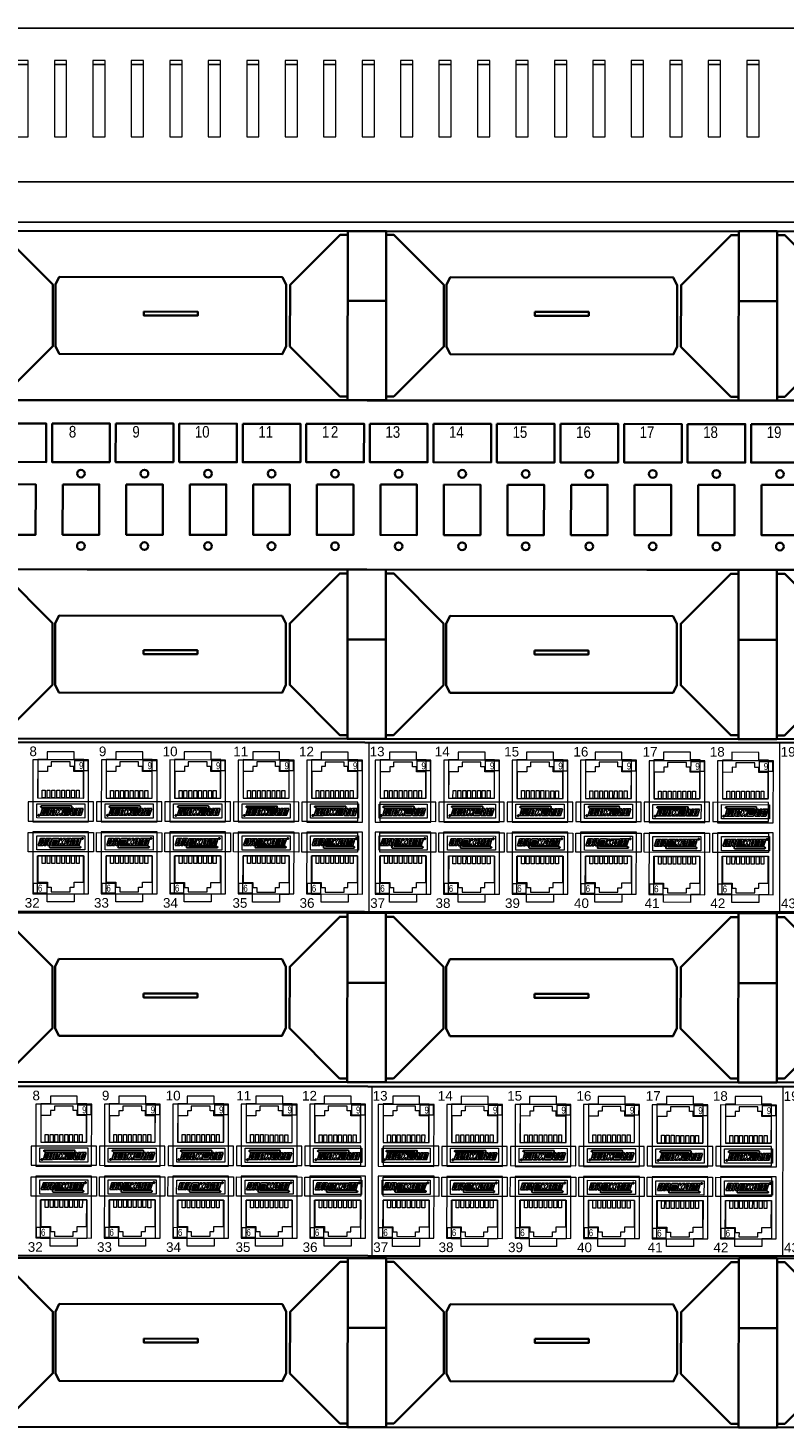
# Model space of a CAD drawing. Header units: millimetres. Extents: x 284 to 42354, y 172 to 67105.
# Tile 34 of 43: x 7894 to 10156, y 21789 to 25977. Entities that reach past the tile are written whole.
import ezdxf
from ezdxf.enums import TextEntityAlignment as Align

# ---------------------------------------------------------------- set-up
doc = ezdxf.new("R2010")
doc.units = ezdxf.units.MM
for name, color, linetype, lineweight in [('2DE_BKT_pp', 7, 'Continuous', 35), ('2DE_OBJ_BKT-pp', 93, 'Continuous', 25), ('2DE_TXT', 53, 'Continuous', 15), ('CP_DETAL', 33, 'Continuous', 9)]:
    doc.layers.add(name, color=color, linetype=linetype, lineweight=lineweight)
doc.layers.add('BKT_LOGO', color=5, linetype='Continuous')
doc.layers.add('CP_WIPEOUT', color=7, linetype='Continuous')
doc.styles.add('Arial2.5', font='ARIALN.TTF', dxfattribs={"height": 2.5})
doc.styles.add('CP_ATTR', font='ARIAL.TTF')

# ---------------------------------------------------------------- blocks, each defined once
blk = doc.blocks.new('2hpn_bkt_138_5sy0dho')
blk.add_wipeout([(-8.9, 3.51), (-6.9, 6.05), (471.7, 6.05), (473.7, 4.05), (473.7, -35.95), (471.7, -37.95), (-6.9, -37.95), (-8.9, -36.05)]).dxf.layer = 'CP_WIPEOUT'
blk.add_lwpolyline([(-6.9, -37.95), (-6.9, -37.95), (-6.9, -37.95), (-6.9, -37.95), (471.7, -37.95), (471.7, -37.95), (471.7, -37.95, 0.41425), (473.7, -35.95), (473.7, -35.95), (473.7, 4.05, 0.414021), (471.7, 6.05), (471.7, 6.05), (-6.9, 6.05, 0.457803), (-8.9, 4.05), (-8.9, 4.05), (-8.9, -36.05, 0.414214), (-6.9, -37.95), (-6.9, -37.95)], format="xyb")
for points in [[(135.75, 5.05), (137.75, 5.05), (150.75, -7.95), (150.75, -23.95), (137.75, -36.95), (135.75, -36.95)], [(227.4, 5.05), (225.4, 5.05), (212.4, -7.95), (212.4, -23.95), (225.4, -36.95), (227.4, -36.95)], [(227.4, 6.05), (227.4, -37.95), (237.4, -37.95)], [(227.4, 6.05), (237.4, 6.05), (237.4, -37.95)], [(237.4, 5.05), (239.4, 5.05), (252.4, -7.95), (252.4, -23.95), (239.4, -36.95), (237.4, -36.95)], [(329.05, 5.05), (327.05, 5.05), (314.05, -7.95), (314.05, -23.95), (327.05, -36.95), (329.05, -36.95)], [(329.05, 6.05), (329.05, -37.95), (339.05, -37.95)], [(329.05, 6.05), (339.05, 6.05), (339.05, -37.95)], [(339.05, 5.05), (341.05, 5.05), (354.05, -7.95), (354.05, -23.95), (341.05, -36.95), (339.05, -36.95)], [(151.4, -23.95), (151.4, -7.95), (152.4, -5.95), (210.4, -5.95), (211.4, -7.95), (211.4, -23.95)], [(253.05, -23.95), (253.05, -7.95), (254.05, -5.95), (312.05, -5.95), (313.05, -7.95), (313.05, -23.95)], [(151.4, -7.95), (151.4, -23.95), (152.4, -25.95), (210.4, -25.95), (211.4, -23.95), (211.4, -7.95)], [(253.05, -7.95), (253.05, -23.95), (254.05, -25.95), (312.05, -25.95), (313.05, -23.95), (313.05, -7.95)], [(227.4, -12.12), (237.4, -12.12)], [(329.05, -12.12), (339.05, -12.12)]]:
    blk.add_lwpolyline(points)
for points in [[(174.4, -14.95), (188.4, -14.95), (188.4, -15.95), (174.4, -15.95)], [(276.05, -14.95), (290.05, -14.95), (290.05, -15.95), (276.05, -15.95)]]:
    blk.add_lwpolyline(points, close=True)
at = {"linetype": 'ByBlock', "style": 'CP_ATTR', "flags": 9}
for tag in ['ARTICLE', 'PRODUCER']:
    blk.add_attdef(tag, text='', height=0.00005, dxfattribs=at).set_placement((0, 0), align=Align.MIDDLE_LEFT)
blk = doc.blocks.new('2hpn_bkt_57_f4fx62w')
blk.add_lwpolyline([(-77, 0), (-2.5, 0), (-2.5, 8), (2.5, 8), (2.5, 0), (77, 0), (77, 8), (-77, 8), (-77, 0), (-77, 0)])
at = {"linetype": 'ByBlock', "style": 'CP_ATTR', "flags": 9}
for tag in ['NAME', 'ARTICLE', 'PRODUCT-TYPE', 'ORDER-NO', 'PRODUCER', 'CHARACTER', 'OTHER']:
    blk.add_attdef(tag, text='', height=0.00005, dxfattribs=at).set_placement((-0.09, -0.02), align=Align.MIDDLE_LEFT)
blk = doc.blocks.new('wipeout_1')
blk.add_wipeout([(-6.9, 6.05), (471.7, 6.05), (473.7, 4.05), (473.7, -35.95), (471.7, -37.95), (-6.9, -37.95), (-8.9, -36.05), (-8.9, 4.05)]).dxf.layer = 'CP_WIPEOUT'
blk = doc.blocks.new('2hpn_bkt_41_f7hy5j7')
blk.add_lwpolyline([(-6.9, -37.95), (-6.9, -37.95), (-6.9, -37.95), (-6.9, -37.95), (471.7, -37.95), (471.7, -37.95), (471.7, -37.95, 0.41425), (473.7, -35.95), (473.7, -35.95), (473.7, 4.05, 0.414021), (471.7, 6.05), (471.7, 6.05), (-6.9, 6.05, 0.457803), (-8.9, 4.05), (-8.9, 4.05), (-8.9, -36.05, 0.414214), (-6.9, -37.95), (-6.9, -37.95)], format="xyb")
at = {"linetype": 'ByBlock', "style": 'CP_ATTR', "flags": 1}
for tag in ['ARTICLE', 'PRODUCT-TYPE', 'PRODUCER', 'CHARACTER', 'OTHER']:
    blk.add_attdef(tag, text='', height=0.00005, dxfattribs=at).set_placement((0, 0), align=Align.MIDDLE_LEFT)
blk = doc.blocks.new('2hpn_bkt_43_x8op96')
for points in [[(0, 44), (436.6, 44), (436.6, 0), (0, 0), (0, 44)], [(0, 44), (436.6, 44), (436.6, 0), (0, 0), (0, 44)], [(119.96, 37.9), (134.96, 37.9), (134.96, 27.9), (119.96, 27.9), (119.96, 37.9)], [(136.48, 37.9), (151.48, 37.9), (151.48, 27.9), (136.48, 27.9), (136.48, 37.9)], [(153, 37.9), (168, 37.9), (168, 27.9), (153, 27.9), (153, 37.9)], [(169.52, 37.9), (184.52, 37.9), (184.52, 27.9), (169.52, 27.9), (169.52, 37.9)], [(186.04, 37.9), (201.04, 37.9), (201.04, 27.9), (186.04, 27.9), (186.04, 37.9)], [(202.56, 37.9), (217.56, 37.9), (217.56, 27.9), (202.56, 27.9), (202.56, 37.9)], [(219.08, 37.9), (234.08, 37.9), (234.08, 27.9), (219.08, 27.9), (219.08, 37.9)], [(235.6, 37.9), (250.6, 37.9), (250.6, 27.9), (235.6, 27.9), (235.6, 37.9)], [(252.12, 37.9), (267.12, 37.9), (267.12, 27.9), (252.12, 27.9), (252.12, 37.9)], [(268.64, 37.9), (283.64, 37.9), (283.64, 27.9), (268.64, 27.9), (268.64, 37.9)], [(285.16, 37.9), (300.16, 37.9), (300.16, 27.9), (285.16, 27.9), (285.16, 37.9)], [(301.68, 37.9), (316.68, 37.9), (316.68, 27.9), (301.68, 27.9), (301.68, 37.9)], [(318.2, 37.9), (333.2, 37.9), (333.2, 27.9), (318.2, 27.9), (318.2, 37.9)], [(122.71, 22.1), (132.21, 22.1), (132.21, 9), (122.71, 9), (122.71, 22.1)], [(139.23, 22.1), (148.73, 22.1), (148.73, 9), (139.23, 9), (139.23, 22.1)], [(155.75, 22.1), (165.25, 22.1), (165.25, 9), (155.75, 9), (155.75, 22.1)], [(172.27, 22.1), (181.77, 22.1), (181.77, 9), (172.27, 9), (172.27, 22.1)], [(188.79, 22.1), (198.29, 22.1), (198.29, 9), (188.79, 9), (188.79, 22.1)], [(205.31, 22.1), (214.81, 22.1), (214.81, 9), (205.31, 9), (205.31, 22.1)], [(221.83, 22.1), (231.33, 22.1), (231.33, 9), (221.83, 9), (221.83, 22.1)], [(238.35, 22.1), (247.85, 22.1), (247.85, 9), (238.35, 9), (238.35, 22.1)], [(254.87, 22.1), (264.37, 22.1), (264.37, 9), (254.87, 9), (254.87, 22.1)], [(271.39, 22.1), (280.89, 22.1), (280.89, 9), (271.39, 9), (271.39, 22.1)], [(287.91, 22.1), (297.41, 22.1), (297.41, 9), (287.91, 9), (287.91, 22.1)], [(304.43, 22.1), (313.93, 22.1), (313.93, 9), (304.43, 9), (304.43, 22.1)], [(320.95, 22.1), (330.45, 22.1), (330.45, 9), (320.95, 9), (320.95, 22.1)]]:
    blk.add_lwpolyline(points)
for centre in [(143.97, 24.91), (160.49, 24.91), (177.01, 24.91), (193.53, 24.91), (210.05, 24.91), (226.57, 24.91), (243.09, 24.91), (259.61, 24.91), (276.13, 24.91), (292.65, 24.91), (309.17, 24.91), (325.69, 24.91), (143.97, 6.08), (160.49, 6.08), (177.01, 6.08), (193.53, 6.08), (210.05, 6.08), (226.57, 6.08), (243.09, 6.08), (259.61, 6.08), (276.13, 6.08), (292.65, 6.08), (309.17, 6.08), (325.69, 6.08)]:
    blk.add_circle(centre, 1)
at = {"linetype": 'Continuous', "lineweight": 0, "style": 'Arial2.5'}
for s, p in [('8', (140.83, 34.28)), ('9', (157.34, 34.28)), ('10', (173.58, 34.28)), ('11', (190.1, 34.28)), ('1', (206.62, 34.28)), ('2', (208.95, 34.28)), ('13', (223.14, 34.28)), ('14', (239.66, 34.28)), ('15', (256.18, 34.28)), ('16', (272.7, 34.28)), ('17', (289.22, 34.28)), ('18', (305.74, 34.28)), ('19', (322.26, 34.28))]:
    blk.add_text(s, height=3, dxfattribs=at).set_placement(p)
at = {"linetype": 'ByBlock', "style": 'CP_ATTR', "flags": 9}
for tag in ['NAME', 'ARTICLE', 'PRODUCT-TYPE', 'ORDER-NO', 'PRODUCER', 'CHARACTER', 'OTHER']:
    blk.add_attdef(tag, text='', height=0.00005, dxfattribs=at).set_placement((-0.09, -0.02), align=Align.MIDDLE_LEFT)
blk = doc.blocks.new('2hpn_bkt_04_gzawo0')
blk.add_lwpolyline([(-6.9, -37.95), (-6.9, -37.95), (-6.9, -37.95), (-6.9, -37.95), (471.7, -37.95), (471.7, -37.95), (471.7, -37.95, 0.41425), (473.7, -35.95), (473.7, -35.95), (473.7, 4.05, 0.414021), (471.7, 6.05), (471.7, 6.05), (-6.9, 6.05, 0.457803), (-8.9, 4.05), (-8.9, 4.05), (-8.9, -36.05, 0.414214), (-6.9, -37.95), (-6.9, -37.95)], format="xyb")
at = {"lineweight": 0}
for points in [[(233.49, 6.05), (233.49, -37.95)], [(340.29, 6.05), (340.29, -37.95)], [(147.4, -8.45), (159.4, -8.45), (159.4, 1.55), (156.9, 1.55), (156.9, 3.55), (149.9, 3.55), (149.9, 1.55), (147.4, 1.55), (147.4, -8.45)], [(165.2, -8.45), (177.2, -8.45), (177.2, 1.55), (174.7, 1.55), (174.7, 3.55), (167.7, 3.55), (167.7, 1.55), (165.2, 1.55), (165.2, -8.45)], [(183, -8.45), (195, -8.45), (195, 1.55), (192.5, 1.55), (192.5, 3.55), (185.5, 3.55), (185.5, 1.55), (183, 1.55), (183, -8.45)], [(200.8, -8.45), (212.8, -8.45), (212.8, 1.55), (210.3, 1.55), (210.3, 3.55), (203.3, 3.55), (203.3, 1.55), (200.8, 1.55), (200.8, -8.45)], [(218.6, -8.45), (230.6, -8.45), (230.6, 1.55), (228.1, 1.55), (228.1, 3.55), (221.1, 3.55), (221.1, 1.55), (218.6, 1.55), (218.6, -8.45)], [(236.4, -8.45), (248.4, -8.45), (248.4, 1.55), (245.9, 1.55), (245.9, 3.55), (238.9, 3.55), (238.9, 1.55), (236.4, 1.55), (236.4, -8.45)], [(254.2, -8.45), (266.2, -8.45), (266.2, 1.55), (263.7, 1.55), (263.7, 3.55), (256.7, 3.55), (256.7, 1.55), (254.2, 1.55), (254.2, -8.45)], [(272, -8.45), (284, -8.45), (284, 1.55), (281.5, 1.55), (281.5, 3.55), (274.5, 3.55), (274.5, 1.55), (272, 1.55), (272, -8.45)], [(289.8, -8.45), (301.8, -8.45), (301.8, 1.55), (299.3, 1.55), (299.3, 3.55), (292.3, 3.55), (292.3, 1.55), (289.8, 1.55), (289.8, -8.45)], [(307.6, -8.45), (319.6, -8.45), (319.6, 1.55), (317.1, 1.55), (317.1, 3.55), (310.1, 3.55), (310.1, 1.55), (307.6, 1.55), (307.6, -8.45)], [(325.4, -8.45), (337.4, -8.45), (337.4, 1.55), (334.9, 1.55), (334.9, 3.55), (327.9, 3.55), (327.9, 1.55), (325.4, 1.55), (325.4, -8.45)], [(144.9, -9.45), (144.9, -9.45), (144.9, -14.45), (161.9, -14.45), (161.9, -9.45), (144.9, -9.45)], [(162.7, -9.45), (162.7, -9.45), (162.7, -14.45), (179.7, -14.45), (179.7, -9.45), (162.7, -9.45)], [(180.5, -9.45), (180.5, -9.45), (180.5, -14.45), (197.5, -14.45), (197.5, -9.45), (180.5, -9.45)], [(198.3, -9.45), (198.3, -9.45), (198.3, -14.45), (215.3, -14.45), (215.3, -9.45), (198.3, -9.45)], [(216.1, -9.45), (216.1, -9.45), (216.1, -14.45), (230.6, -14.45), (230.6, -9.45), (216.1, -9.45)], [(236.4, -9.45), (236.4, -9.45), (236.4, -14.45), (250.9, -14.45), (250.9, -9.45), (236.4, -9.45)], [(251.7, -9.45), (251.7, -9.45), (251.7, -14.45), (268.7, -14.45), (268.7, -9.45), (251.7, -9.45)], [(269.5, -9.45), (269.5, -9.45), (269.5, -14.45), (286.5, -14.45), (286.5, -9.45), (269.5, -9.45)], [(287.3, -9.45), (287.3, -9.45), (287.3, -14.45), (304.3, -14.45), (304.3, -9.45), (287.3, -9.45)], [(305.1, -9.45), (305.1, -9.45), (305.1, -14.45), (322.1, -14.45), (322.1, -9.45), (305.1, -9.45)], [(322.9, -9.45), (322.9, -9.45), (322.9, -14.45), (337.4, -14.45), (337.4, -9.45), (322.9, -9.45)], [(144.9, -22.45), (144.9, -22.45), (144.9, -17.45), (161.9, -17.45), (161.9, -22.45), (144.9, -22.45)], [(162.7, -22.45), (162.7, -22.45), (162.7, -17.45), (179.7, -17.45), (179.7, -22.45), (162.7, -22.45)], [(180.5, -22.45), (180.5, -22.45), (180.5, -17.45), (197.5, -17.45), (197.5, -22.45), (180.5, -22.45)], [(198.3, -22.45), (198.3, -22.45), (198.3, -17.45), (215.3, -17.45), (215.3, -22.45), (198.3, -22.45)], [(216.1, -22.45), (216.1, -22.45), (216.1, -17.45), (230.6, -17.45), (230.6, -22.45), (216.1, -22.45)], [(236.4, -22.45), (236.4, -22.45), (236.4, -17.45), (250.9, -17.45), (250.9, -22.45), (236.4, -22.45)], [(251.7, -22.45), (251.7, -22.45), (251.7, -17.45), (268.7, -17.45), (268.7, -22.45), (251.7, -22.45)], [(269.5, -22.45), (269.5, -22.45), (269.5, -17.45), (286.5, -17.45), (286.5, -22.45), (269.5, -22.45)], [(287.3, -22.45), (287.3, -22.45), (287.3, -17.45), (304.3, -17.45), (304.3, -22.45), (287.3, -22.45)], [(305.1, -22.45), (305.1, -22.45), (305.1, -17.45), (322.1, -17.45), (322.1, -22.45), (305.1, -22.45)], [(322.9, -22.45), (322.9, -22.45), (322.9, -17.45), (337.4, -17.45), (337.4, -22.45), (322.9, -22.45)], [(147.4, -23.45), (159.4, -23.45), (159.4, -33.45), (156.9, -33.45), (156.9, -35.45), (149.9, -35.45), (149.9, -33.45), (147.4, -33.45), (147.4, -23.45)], [(165.2, -23.45), (177.2, -23.45), (177.2, -33.45), (174.7, -33.45), (174.7, -35.45), (167.7, -35.45), (167.7, -33.45), (165.2, -33.45), (165.2, -23.45)], [(183, -23.45), (195, -23.45), (195, -33.45), (192.5, -33.45), (192.5, -35.45), (185.5, -35.45), (185.5, -33.45), (183, -33.45), (183, -23.45)], [(200.8, -23.45), (212.8, -23.45), (212.8, -33.45), (210.3, -33.45), (210.3, -35.45), (203.3, -35.45), (203.3, -33.45), (200.8, -33.45), (200.8, -23.45)], [(218.6, -23.45), (230.6, -23.45), (230.6, -33.45), (228.1, -33.45), (228.1, -35.45), (221.1, -35.45), (221.1, -33.45), (218.6, -33.45), (218.6, -23.45)], [(236.4, -23.45), (248.4, -23.45), (248.4, -33.45), (245.9, -33.45), (245.9, -35.45), (238.9, -35.45), (238.9, -33.45), (236.4, -33.45), (236.4, -23.45)], [(254.2, -23.45), (266.2, -23.45), (266.2, -33.45), (263.7, -33.45), (263.7, -35.45), (256.7, -35.45), (256.7, -33.45), (254.2, -33.45), (254.2, -23.45)], [(272, -23.45), (284, -23.45), (284, -33.45), (281.5, -33.45), (281.5, -35.45), (274.5, -35.45), (274.5, -33.45), (272, -33.45), (272, -23.45)], [(289.8, -23.45), (301.8, -23.45), (301.8, -33.45), (299.3, -33.45), (299.3, -35.45), (292.3, -35.45), (292.3, -33.45), (289.8, -33.45), (289.8, -23.45)], [(307.6, -23.45), (319.6, -23.45), (319.6, -33.45), (317.1, -33.45), (317.1, -35.45), (310.1, -35.45), (310.1, -33.45), (307.6, -33.45), (307.6, -23.45)], [(325.4, -23.45), (337.4, -23.45), (337.4, -33.45), (334.9, -33.45), (334.9, -35.45), (327.9, -35.45), (327.9, -33.45), (325.4, -33.45), (325.4, -23.45)]]:
    blk.add_lwpolyline(points, dxfattribs=at)
at = {"linetype": 'Continuous', "lineweight": 0, "style": 'CP_ATTR'}
for s, p in [('8', (145.25, 2.43)), ('9', (163.31, 2.43)), ('10', (179.88, 2.43)), ('11', (198.24, 2.43)), ('12', (215.33, 2.43)), ('13', (233.69, 2.43)), ('14', (250.62, 2.43)), ('15', (268.68, 2.43)), ('16', (286.68, 2.43)), ('17', (304.68, 2.43)), ('18', (322.13, 2.43)), ('19', (340.55, 2.43)), ('32', (144.06, -36.94)), ('33', (162.06, -36.94)), ('34', (180, -36.94)), ('35', (198.06, -36.94)), ('36', (215.51, -36.94)), ('37', (233.87, -36.94)), ('38', (250.86, -36.94)), ('39', (268.92, -36.94)), ('40', (286.86, -36.94)), ('41', (305.22, -36.94)), ('42', (322.31, -36.94)), ('43', (340.67, -36.94))]:
    blk.add_text(s, height=2.5, dxfattribs=at).set_placement(p)
at = {"linetype": 'ByBlock', "style": 'CP_ATTR', "flags": 1}
for tag in ['ARTICLE', 'PRODUCT-TYPE', 'PRODUCER', 'CHARACTER', 'OTHER']:
    blk.add_attdef(tag, text='', height=0.00005, dxfattribs=at).set_placement((0, 0), align=Align.MIDDLE_LEFT)
blk = doc.blocks.new('2hpn_bkt_29_fad73y0')
at = {"lineweight": 0}
for points in [[(14.5, 16.1), (0, 16.1), (0, 0), (14.5, 0), (14.5, 16.1)], [(13.5, 11.4), (1, 11.4), (1, 15.1), (13.5, 15.1), (13.5, 11.4)], [(13.21, 9.9), (1.31, 9.9), (1.31, 3), (3.81, 3), (3.81, 1.7), (4.81, 1.7), (4.81, 0.5), (9.71, 0.5), (9.71, 1.7), (10.71, 1.7), (10.71, 3), (13.21, 3), (13.21, 9.9)], [(3.19, 7.9), (2.43, 7.9), (2.43, 9.9), (3.19, 9.9), (3.19, 7.9)], [(4.46, 7.9), (3.7, 7.9), (3.7, 9.9), (4.46, 9.9), (4.46, 7.9)], [(5.73, 7.9), (4.97, 7.9), (4.97, 9.9), (5.73, 9.9), (5.73, 7.9)], [(7, 7.9), (6.24, 7.9), (6.24, 9.9), (7, 9.9), (7, 7.9)], [(8.27, 7.9), (7.51, 7.9), (7.51, 9.9), (8.27, 9.9), (8.27, 7.9)], [(9.54, 7.9), (8.78, 7.9), (8.78, 9.9), (9.54, 9.9), (9.54, 7.9)], [(10.81, 7.9), (10.05, 7.9), (10.05, 9.9), (10.81, 9.9), (10.81, 7.9)], [(12.08, 7.9), (11.32, 7.9), (11.32, 9.9), (12.08, 9.9), (12.08, 7.9)], [(3.61, 2.8), (3.61, 0.16), (0.2, 0.16), (0.2, 2.8), (3.61, 2.8)]]:
    blk.add_lwpolyline(points, dxfattribs=at)
at = {"layer": 'BKT_LOGO'}
for points, knots in [([(12.91, 14.6), (12.94, 14.6), (12.97, 14.59), (13, 14.58), (13, 14.58), (13.04, 14.56), (13.06, 14.53), (13.08, 14.5), (13.08, 14.5), (13.1, 14.47), (13.11, 14.44), (13.11, 14.4), (13.11, 14.4), (13.11, 14.37), (13.1, 14.33), (13.08, 14.3), (13.08, 14.3), (13.06, 14.27), (13.04, 14.24), (13.01, 14.23), (13.01, 14.23), (12.97, 14.21), (12.94, 14.2), (12.91, 14.2), (12.91, 14.2), (12.87, 14.2), (12.84, 14.21), (12.81, 14.23), (12.81, 14.23), (12.77, 14.24), (12.75, 14.27), (12.73, 14.3), (12.73, 14.3), (12.71, 14.33), (12.7, 14.37), (12.7, 14.4), (12.7, 14.4), (12.7, 14.44), (12.71, 14.47), (12.73, 14.5), (12.73, 14.5), (12.75, 14.53), (12.77, 14.56), (12.81, 14.58), (12.81, 14.58), (12.84, 14.59), (12.87, 14.6), (12.91, 14.6)], [0, 0, 0, 0, 0.083333, 0.083333, 0.083333, 0.083333, 0.166667, 0.166667, 0.166667, 0.166667, 0.25, 0.25, 0.25, 0.25, 0.333333, 0.333333, 0.333333, 0.333333, 0.416667, 0.416667, 0.416667, 0.416667, 0.5, 0.5, 0.5, 0.5, 0.583333, 0.583333, 0.583333, 0.583333, 0.666667, 0.666667, 0.666667, 0.666667, 0.75, 0.75, 0.75, 0.75, 0.833333, 0.833333, 0.833333, 0.833333, 0.916667, 0.916667, 0.916667, 0.916667, 1, 1, 1, 1]), ([(12.91, 14.57), (12.88, 14.57), (12.85, 14.56), (12.82, 14.55), (12.82, 14.55), (12.8, 14.53), (12.78, 14.51), (12.76, 14.49), (12.76, 14.49), (12.74, 14.46), (12.74, 14.43), (12.74, 14.4), (12.74, 14.4), (12.74, 14.37), (12.74, 14.34), (12.76, 14.32), (12.76, 14.32), (12.77, 14.29), (12.8, 14.27), (12.82, 14.26), (12.82, 14.26), (12.85, 14.24), (12.88, 14.23), (12.91, 14.23), (12.91, 14.23), (12.93, 14.23), (12.96, 14.24), (12.99, 14.26), (12.99, 14.26), (13.02, 14.27), (13.04, 14.29), (13.05, 14.32), (13.05, 14.32), (13.07, 14.34), (13.07, 14.37), (13.07, 14.4), (13.07, 14.4), (13.07, 14.43), (13.07, 14.46), (13.05, 14.49), (13.05, 14.49), (13.04, 14.51), (13.01, 14.53), (12.99, 14.55), (12.99, 14.55), (12.96, 14.56), (12.93, 14.57), (12.91, 14.57)], [0, 0, 0, 0, 0.083333, 0.083333, 0.083333, 0.083333, 0.166667, 0.166667, 0.166667, 0.166667, 0.25, 0.25, 0.25, 0.25, 0.333333, 0.333333, 0.333333, 0.333333, 0.416667, 0.416667, 0.416667, 0.416667, 0.5, 0.5, 0.5, 0.5, 0.583333, 0.583333, 0.583333, 0.583333, 0.666667, 0.666667, 0.666667, 0.666667, 0.75, 0.75, 0.75, 0.75, 0.833333, 0.833333, 0.833333, 0.833333, 0.916667, 0.916667, 0.916667, 0.916667, 1, 1, 1, 1]), ([(1.4, 12.59), (1.4, 12.59), (1.95, 14.36), (1.95, 14.36), (1.95, 14.36), (1.95, 14.36), (3.1, 14.36), (3.1, 14.36), (3.1, 14.36), (3.17, 14.36), (3.22, 14.34), (3.26, 14.31), (3.26, 14.31), (3.29, 14.28), (3.3, 14.23), (3.29, 14.15), (3.29, 14.15), (3.22, 13.93), (3.15, 13.7), (3.08, 13.48), (3.08, 13.48), (3.01, 13.25), (2.94, 13.01), (2.86, 12.76), (2.86, 12.76), (2.8, 12.64), (2.69, 12.59), (2.55, 12.59), (2.55, 12.59), (2.55, 12.59), (1.4, 12.59), (1.4, 12.59)], [0, 0, 0, 0, 0.125, 0.125, 0.125, 0.125, 0.25, 0.25, 0.25, 0.25, 0.375, 0.375, 0.375, 0.375, 0.5, 0.5, 0.5, 0.5, 0.625, 0.625, 0.625, 0.625, 0.75, 0.75, 0.75, 0.75, 0.875, 0.875, 0.875, 0.875, 1, 1, 1, 1]), ([(2.42, 12.97), (2.42, 12.97), (2.73, 13.98), (2.73, 13.98), (2.73, 13.98), (2.73, 13.98), (2.31, 13.98), (2.31, 13.98), (2.31, 13.98), (2.31, 13.98), (1.99, 12.97), (1.99, 12.97), (1.99, 12.97), (1.99, 12.97), (2.42, 12.97), (2.42, 12.97)], [0, 0, 0, 0, 0.25, 0.25, 0.25, 0.25, 0.5, 0.5, 0.5, 0.5, 0.75, 0.75, 0.75, 0.75, 1, 1, 1, 1]), ([(3.42, 12.59), (3.42, 12.59), (2.94, 12.59), (2.94, 12.59), (2.94, 12.59), (2.94, 12.59), (3.49, 14.36), (3.49, 14.36), (3.49, 14.36), (3.49, 14.36), (4.64, 14.36), (4.64, 14.36), (4.64, 14.36), (4.71, 14.36), (4.77, 14.34), (4.8, 14.31), (4.8, 14.31), (4.83, 14.28), (4.84, 14.23), (4.83, 14.15), (4.83, 14.15), (4.8, 14.03), (4.77, 13.94), (4.74, 13.87), (4.74, 13.87), (4.72, 13.8), (4.7, 13.74), (4.69, 13.7), (4.69, 13.7), (4.68, 13.66), (4.67, 13.63), (4.67, 13.61), (4.67, 13.61), (4.66, 13.6), (4.65, 13.58), (4.65, 13.57), (4.65, 13.57), (4.62, 13.5), (4.58, 13.46), (4.54, 13.42), (4.54, 13.42), (4.5, 13.39), (4.45, 13.37), (4.4, 13.36), (4.4, 13.36), (4.4, 13.36), (4.21, 13.35), (4.21, 13.35), (4.21, 13.35), (4.21, 13.35), (4.34, 12.58), (4.34, 12.58), (4.34, 12.58), (4.34, 12.58), (3.85, 12.58), (3.85, 12.58), (3.85, 12.58), (3.85, 12.58), (3.72, 13.35), (3.72, 13.35), (3.72, 13.35), (3.72, 13.35), (3.82, 13.65), (3.82, 13.65), (3.82, 13.65), (3.82, 13.65), (4.17, 13.65), (4.17, 13.65), (4.17, 13.65), (4.17, 13.65), (4.27, 13.98), (4.27, 13.98), (4.27, 13.98), (4.27, 13.98), (3.83, 13.98), (3.83, 13.98), (3.83, 13.98), (3.83, 13.98), (3.42, 12.59), (3.42, 12.59)], [0, 0, 0, 0, 0.05, 0.05, 0.05, 0.05, 0.1, 0.1, 0.1, 0.1, 0.15, 0.15, 0.15, 0.15, 0.2, 0.2, 0.2, 0.2, 0.25, 0.25, 0.25, 0.25, 0.3, 0.3, 0.3, 0.3, 0.35, 0.35, 0.35, 0.35, 0.4, 0.4, 0.4, 0.4, 0.45, 0.45, 0.45, 0.45, 0.5, 0.5, 0.5, 0.5, 0.55, 0.55, 0.55, 0.55, 0.6, 0.6, 0.6, 0.6, 0.65, 0.65, 0.65, 0.65, 0.7, 0.7, 0.7, 0.7, 0.75, 0.75, 0.75, 0.75, 0.8, 0.8, 0.8, 0.8, 0.85, 0.85, 0.85, 0.85, 0.9, 0.9, 0.9, 0.9, 0.95, 0.95, 0.95, 0.95, 1, 1, 1, 1]), ([(5.87, 12.8), (5.87, 12.8), (5.99, 12.8), (5.99, 12.8), (5.99, 12.8), (5.99, 12.8), (6.33, 13.89), (6.33, 13.89), (6.33, 13.89), (6.33, 13.89), (5.36, 13.89), (5.36, 13.89), (5.36, 13.89), (5.36, 13.89), (4.91, 12.45), (4.91, 12.45), (4.91, 12.45), (4.91, 12.45), (12.09, 12.44), (12.09, 12.44), (12.09, 12.44), (12.09, 12.44), (12.51, 12.16), (12.51, 12.16), (12.51, 12.16), (12.51, 12.16), (12.5, 12.18), (12.5, 12.18), (12.5, 12.18), (12.48, 12.13), (12.46, 12.09), (12.44, 12.06), (12.44, 12.06), (12.42, 12.03), (12.4, 12.01), (12.38, 11.99), (12.38, 11.99), (12.35, 11.97), (12.33, 11.96), (12.3, 11.96), (12.3, 11.96), (12.26, 11.95), (12.23, 11.95), (12.18, 11.95), (12.18, 11.95), (12.18, 11.95), (4.56, 11.95), (4.56, 11.95), (4.56, 11.95), (4.47, 11.95), (4.41, 11.97), (4.37, 12), (4.37, 12), (4.33, 12.03), (4.33, 12.09), (4.36, 12.18), (4.36, 12.18), (4.36, 12.18), (4.97, 14.16), (4.97, 14.16), (4.97, 14.16), (5.04, 14.32), (5.18, 14.35), (5.3, 14.35), (5.3, 14.35), (5.78, 14.35), (6.26, 14.35), (6.74, 14.35), (6.74, 14.35), (6.84, 14.34), (6.91, 14.26), (6.89, 14.17), (6.89, 14.17), (6.89, 14.17), (6.4, 12.58), (6.4, 12.58), (6.4, 12.58), (6.4, 12.58), (5.22, 12.58), (5.22, 12.58), (5.22, 12.58), (5.13, 12.63), (5.1, 12.7), (5.11, 12.72), (5.11, 12.72), (5.11, 12.72), (5.29, 13.29), (5.29, 13.29), (5.29, 13.29), (5.31, 13.34), (5.38, 13.39), (5.49, 13.39), (5.49, 13.39), (5.49, 13.39), (5.79, 13.39), (5.79, 13.39), (5.79, 13.39), (5.79, 13.39), (5.85, 13.57), (5.85, 13.57), (5.85, 13.57), (5.85, 13.57), (5.63, 13.57), (5.63, 13.57), (5.63, 13.57), (5.63, 13.57), (5.61, 13.51), (5.61, 13.51), (5.61, 13.51), (5.61, 13.51), (5.36, 13.51), (5.36, 13.51), (5.36, 13.51), (5.36, 13.51), (5.42, 13.7), (5.42, 13.7), (5.42, 13.7), (5.45, 13.75), (5.51, 13.76), (5.6, 13.76), (5.6, 13.76), (5.6, 13.76), (6.04, 13.76), (6.04, 13.76), (6.04, 13.76), (6.08, 13.76), (6.14, 13.69), (6.13, 13.64), (6.13, 13.64), (6.13, 13.64), (5.87, 12.8), (5.87, 12.8)], [0, 0, 0, 0, 0.030303, 0.030303, 0.030303, 0.030303, 0.060606, 0.060606, 0.060606, 0.060606, 0.090909, 0.090909, 0.090909, 0.090909, 0.121212, 0.121212, 0.121212, 0.121212, 0.151515, 0.151515, 0.151515, 0.151515, 0.181818, 0.181818, 0.181818, 0.181818, 0.212121, 0.212121, 0.212121, 0.212121, 0.242424, 0.242424, 0.242424, 0.242424, 0.272727, 0.272727, 0.272727, 0.272727, 0.30303, 0.30303, 0.30303, 0.30303, 0.333333, 0.333333, 0.333333, 0.333333, 0.363636, 0.363636, 0.363636, 0.363636, 0.393939, 0.393939, 0.393939, 0.393939, 0.424242, 0.424242, 0.424242, 0.424242, 0.454545, 0.454545, 0.454545, 0.454545, 0.484848, 0.484848, 0.484848, 0.484848, 0.515152, 0.515152, 0.515152, 0.515152, 0.545455, 0.545455, 0.545455, 0.545455, 0.575758, 0.575758, 0.575758, 0.575758, 0.606061, 0.606061, 0.606061, 0.606061, 0.636364, 0.636364, 0.636364, 0.636364, 0.666667, 0.666667, 0.666667, 0.666667, 0.69697, 0.69697, 0.69697, 0.69697, 0.727273, 0.727273, 0.727273, 0.727273, 0.757576, 0.757576, 0.757576, 0.757576, 0.787879, 0.787879, 0.787879, 0.787879, 0.818182, 0.818182, 0.818182, 0.818182, 0.848485, 0.848485, 0.848485, 0.848485, 0.878788, 0.878788, 0.878788, 0.878788, 0.909091, 0.909091, 0.909091, 0.909091, 0.939394, 0.939394, 0.939394, 0.939394, 0.969697, 0.969697, 0.969697, 0.969697, 1, 1, 1, 1]), ([(5.72, 13.18), (5.72, 13.18), (5.51, 13.18), (5.51, 13.18), (5.51, 13.18), (5.51, 13.18), (5.39, 12.8), (5.39, 12.8), (5.39, 12.8), (5.39, 12.8), (5.61, 12.8), (5.61, 12.8), (5.61, 12.8), (5.61, 12.8), (5.72, 13.18), (5.72, 13.18)], [0, 0, 0, 0, 0.25, 0.25, 0.25, 0.25, 0.5, 0.5, 0.5, 0.5, 0.75, 0.75, 0.75, 0.75, 1, 1, 1, 1]), ([(7.55, 13.44), (7.55, 13.44), (8.02, 12.58), (8.02, 12.58), (8.02, 12.58), (8.02, 12.58), (7.45, 12.58), (7.45, 12.58), (7.45, 12.58), (7.45, 12.58), (7.16, 13.06), (7.16, 13.06), (7.16, 13.06), (7.16, 13.06), (7.16, 13.06), (7.16, 13.06), (7.16, 13.06), (7.16, 13.06), (7.01, 12.58), (7.01, 12.58), (7.01, 12.58), (7.01, 12.58), (6.53, 12.58), (6.53, 12.58), (6.53, 12.58), (6.53, 12.58), (6.71, 13.15), (6.71, 13.15), (6.71, 13.15), (6.71, 13.15), (6.71, 13.15), (6.71, 13.15), (6.71, 13.15), (6.71, 13.15), (6.71, 13.15), (6.71, 13.15), (6.71, 13.15), (6.71, 13.15), (7.08, 14.35), (7.08, 14.35), (7.08, 14.35), (7.08, 14.35), (7.56, 14.35), (7.56, 14.35), (7.56, 14.35), (7.56, 14.35), (7.4, 13.85), (7.4, 13.85), (7.4, 13.85), (7.4, 13.85), (7.91, 14.35), (7.91, 14.35), (7.91, 14.35), (7.91, 14.35), (8.48, 14.35), (8.48, 14.35), (8.48, 14.35), (8.48, 14.35), (8.46, 14.34), (8.46, 14.34), (8.46, 14.34), (8.46, 14.34), (7.55, 13.44), (7.55, 13.44)], [0, 0, 0, 0, 0.0625, 0.0625, 0.0625, 0.0625, 0.125, 0.125, 0.125, 0.125, 0.1875, 0.1875, 0.1875, 0.1875, 0.25, 0.25, 0.25, 0.25, 0.3125, 0.3125, 0.3125, 0.3125, 0.375, 0.375, 0.375, 0.375, 0.4375, 0.4375, 0.4375, 0.4375, 0.5, 0.5, 0.5, 0.5, 0.5625, 0.5625, 0.5625, 0.5625, 0.625, 0.625, 0.625, 0.625, 0.6875, 0.6875, 0.6875, 0.6875, 0.75, 0.75, 0.75, 0.75, 0.8125, 0.8125, 0.8125, 0.8125, 0.875, 0.875, 0.875, 0.875, 0.9375, 0.9375, 0.9375, 0.9375, 1, 1, 1, 1]), ([(8.36, 12.58), (8.22, 12.58), (8.16, 12.64), (8.17, 12.76), (8.17, 12.76), (8.25, 13.01), (8.32, 13.24), (8.39, 13.47), (8.39, 13.47), (8.46, 13.7), (8.53, 13.92), (8.6, 14.15), (8.6, 14.15), (8.64, 14.22), (8.68, 14.27), (8.73, 14.31), (8.73, 14.31), (8.78, 14.34), (8.84, 14.35), (8.91, 14.35), (8.91, 14.35), (8.91, 14.35), (9.82, 14.35), (9.82, 14.35), (9.82, 14.35), (9.89, 14.35), (9.94, 14.34), (9.97, 14.31), (9.97, 14.31), (10.01, 14.27), (10.02, 14.22), (10.01, 14.15), (10.01, 14.15), (9.94, 13.92), (9.87, 13.7), (9.8, 13.47), (9.8, 13.47), (9.73, 13.24), (9.65, 13.01), (9.58, 12.76), (9.58, 12.76), (9.51, 12.64), (9.41, 12.58), (9.27, 12.58), (9.27, 12.58), (9.27, 12.58), (8.36, 12.58), (8.36, 12.58)], [0, 0, 0, 0, 0.083333, 0.083333, 0.083333, 0.083333, 0.166667, 0.166667, 0.166667, 0.166667, 0.25, 0.25, 0.25, 0.25, 0.333333, 0.333333, 0.333333, 0.333333, 0.416667, 0.416667, 0.416667, 0.416667, 0.5, 0.5, 0.5, 0.5, 0.583333, 0.583333, 0.583333, 0.583333, 0.666667, 0.666667, 0.666667, 0.666667, 0.75, 0.75, 0.75, 0.75, 0.833333, 0.833333, 0.833333, 0.833333, 0.916667, 0.916667, 0.916667, 0.916667, 1, 1, 1, 1]), ([(8.74, 12.97), (8.74, 12.97), (9.14, 12.97), (9.14, 12.97), (9.14, 12.97), (9.14, 12.97), (9.45, 13.97), (9.45, 13.97), (9.45, 13.97), (9.45, 13.97), (9.05, 13.97), (9.05, 13.97), (9.05, 13.97), (9.05, 13.97), (8.74, 12.97), (8.74, 12.97)], [0, 0, 0, 0, 0.25, 0.25, 0.25, 0.25, 0.5, 0.5, 0.5, 0.5, 0.75, 0.75, 0.75, 0.75, 1, 1, 1, 1]), ([(11.06, 12.59), (11.06, 12.59), (10.58, 12.59), (10.58, 12.59), (10.58, 12.59), (10.58, 12.59), (10.58, 12.59), (10.58, 12.59), (10.58, 12.59), (10.58, 12.59), (10.57, 12.59), (10.57, 12.59), (10.57, 12.59), (10.57, 12.59), (11, 13.98), (11, 13.98), (11, 13.98), (11, 13.98), (10.58, 13.98), (10.58, 13.98), (10.58, 13.98), (10.58, 13.98), (10.14, 12.59), (10.14, 12.59), (10.14, 12.59), (10.14, 12.59), (9.66, 12.59), (9.66, 12.59), (9.66, 12.59), (9.66, 12.59), (10.21, 14.36), (10.21, 14.36), (10.21, 14.36), (10.21, 14.36), (12.52, 14.36), (12.52, 14.36), (12.52, 14.36), (12.52, 14.36), (12.53, 14.36), (12.53, 14.36), (12.53, 14.36), (12.53, 14.36), (12.53, 14.36), (12.53, 14.36), (12.53, 14.36), (12.53, 14.36), (12.53, 14.36), (12.53, 14.36), (12.53, 14.36), (12.53, 14.36), (11.98, 12.59), (11.98, 12.59), (11.98, 12.59), (11.98, 12.59), (11.5, 12.59), (11.5, 12.59), (11.5, 12.59), (11.5, 12.59), (11.91, 13.92), (11.91, 13.92), (11.91, 13.92), (11.91, 13.92), (11.91, 13.92), (11.91, 13.92), (11.91, 13.92), (11.91, 13.92), (11.93, 13.98), (11.93, 13.98), (11.93, 13.98), (11.93, 13.98), (11.5, 13.98), (11.5, 13.98), (11.5, 13.98), (11.5, 13.98), (11.06, 12.59), (11.06, 12.59)], [0, 0, 0, 0, 0.052632, 0.052632, 0.052632, 0.052632, 0.105263, 0.105263, 0.105263, 0.105263, 0.157895, 0.157895, 0.157895, 0.157895, 0.210526, 0.210526, 0.210526, 0.210526, 0.263158, 0.263158, 0.263158, 0.263158, 0.315789, 0.315789, 0.315789, 0.315789, 0.368421, 0.368421, 0.368421, 0.368421, 0.421053, 0.421053, 0.421053, 0.421053, 0.473684, 0.473684, 0.473684, 0.473684, 0.526316, 0.526316, 0.526316, 0.526316, 0.578947, 0.578947, 0.578947, 0.578947, 0.631579, 0.631579, 0.631579, 0.631579, 0.684211, 0.684211, 0.684211, 0.684211, 0.736842, 0.736842, 0.736842, 0.736842, 0.789474, 0.789474, 0.789474, 0.789474, 0.842105, 0.842105, 0.842105, 0.842105, 0.894737, 0.894737, 0.894737, 0.894737, 0.947368, 0.947368, 0.947368, 0.947368, 1, 1, 1, 1]), ([(12.82, 14.29), (12.82, 14.29), (12.82, 14.51), (12.82, 14.51), (12.82, 14.51), (12.82, 14.51), (12.89, 14.51), (12.89, 14.51), (12.89, 14.51), (12.92, 14.51), (12.94, 14.5), (12.95, 14.5), (12.95, 14.5), (12.96, 14.5), (12.97, 14.49), (12.97, 14.48), (12.97, 14.48), (12.98, 14.47), (12.98, 14.46), (12.98, 14.45), (12.98, 14.45), (12.98, 14.43), (12.98, 14.42), (12.97, 14.41), (12.97, 14.41), (12.96, 14.39), (12.94, 14.39), (12.92, 14.39), (12.92, 14.39), (12.93, 14.38), (12.94, 14.38), (12.94, 14.38), (12.94, 14.38), (12.95, 14.37), (12.96, 14.35), (12.97, 14.33), (12.97, 14.33), (12.97, 14.33), (13, 14.29), (13, 14.29), (13, 14.29), (13, 14.29), (12.96, 14.29), (12.96, 14.29), (12.96, 14.29), (12.96, 14.29), (12.94, 14.32), (12.94, 14.32), (12.94, 14.32), (12.92, 14.35), (12.91, 14.37), (12.9, 14.37), (12.9, 14.37), (12.89, 14.38), (12.88, 14.38), (12.87, 14.38), (12.87, 14.38), (12.87, 14.38), (12.85, 14.38), (12.85, 14.38), (12.85, 14.38), (12.85, 14.38), (12.85, 14.29), (12.85, 14.29), (12.85, 14.29), (12.85, 14.29), (12.82, 14.29), (12.82, 14.29)], [0, 0, 0, 0, 0.058824, 0.058824, 0.058824, 0.058824, 0.117647, 0.117647, 0.117647, 0.117647, 0.176471, 0.176471, 0.176471, 0.176471, 0.235294, 0.235294, 0.235294, 0.235294, 0.294118, 0.294118, 0.294118, 0.294118, 0.352941, 0.352941, 0.352941, 0.352941, 0.411765, 0.411765, 0.411765, 0.411765, 0.470588, 0.470588, 0.470588, 0.470588, 0.529412, 0.529412, 0.529412, 0.529412, 0.588235, 0.588235, 0.588235, 0.588235, 0.647059, 0.647059, 0.647059, 0.647059, 0.705882, 0.705882, 0.705882, 0.705882, 0.764706, 0.764706, 0.764706, 0.764706, 0.823529, 0.823529, 0.823529, 0.823529, 0.882353, 0.882353, 0.882353, 0.882353, 0.941176, 0.941176, 0.941176, 0.941176, 1, 1, 1, 1]), ([(12.85, 14.41), (12.85, 14.41), (12.89, 14.41), (12.89, 14.41), (12.89, 14.41), (12.91, 14.41), (12.93, 14.41), (12.94, 14.42), (12.94, 14.42), (12.94, 14.43), (12.95, 14.43), (12.95, 14.44), (12.95, 14.44), (12.95, 14.45), (12.94, 14.46), (12.94, 14.46), (12.94, 14.46), (12.94, 14.47), (12.93, 14.47), (12.93, 14.47), (12.93, 14.47), (12.92, 14.48), (12.91, 14.48), (12.89, 14.48), (12.89, 14.48), (12.89, 14.48), (12.85, 14.48), (12.85, 14.48), (12.85, 14.48), (12.85, 14.48), (12.85, 14.41), (12.85, 14.41)], [0, 0, 0, 0, 0.125, 0.125, 0.125, 0.125, 0.25, 0.25, 0.25, 0.25, 0.375, 0.375, 0.375, 0.375, 0.5, 0.5, 0.5, 0.5, 0.625, 0.625, 0.625, 0.625, 0.75, 0.75, 0.75, 0.75, 0.875, 0.875, 0.875, 0.875, 1, 1, 1, 1])]:
    blk.add_open_spline(points, degree=3, knots=knots, dxfattribs=at)
at = {"linetype": 'Continuous', "lineweight": 0, "style": 'Arial2.5'}
blk.add_text('6', height=1.8, dxfattribs=at).set_placement((1.91, 1.48), align=Align.MIDDLE_CENTER)
at = {"linetype": 'ByBlock', "style": 'CP_ATTR', "flags": 9}
for tag in ['NAME', 'ARTICLE', 'PRODUCT-TYPE', 'ORDER-NO', 'PRODUCER', 'CHARACTER', 'OTHER']:
    blk.add_attdef(tag, text='', height=0.00005, dxfattribs=at).set_placement((-0.09, -0.02), align=Align.MIDDLE_LEFT)
blk = doc.blocks.new('2d_bkt_switchward_1_08_52m2dvd')
blk.add_lwpolyline([(0, 1940.5), (600, 1940.5), (600, 1977.99, 0.413594), (597.5, 1980.5), (2.5, 1980.5, 0.414833), (0, 1977.99), (0, 1940.5)], format="xyb")
blk.add_lwpolyline([(40.5, 1940.39), (40.5, 1930), (559.5, 1930), (559.5, 1940.39)])
at = {"layer": 'CP_DETAL'}
for points in [[(211.6, 1971.01), (211.6, 1972.07), (208.4, 1972.07), (208.4, 1971.01), (211.6, 1971.01), (208.4, 1971.01), (208.4, 1952.25), (211.6, 1952.25), (211.6, 1971.01)], [(221.6, 1971.01), (221.6, 1972.07), (218.4, 1972.07), (218.4, 1971.01), (221.6, 1971.01), (218.4, 1971.01), (218.4, 1952.25), (221.6, 1952.25), (221.6, 1971.01)], [(231.6, 1971.01), (231.6, 1972.07), (228.4, 1972.07), (228.4, 1971.01), (231.6, 1971.01), (228.4, 1971.01), (228.4, 1952.25), (231.6, 1952.25), (231.6, 1971.01)], [(241.6, 1971.01), (241.6, 1972.07), (238.4, 1972.07), (238.4, 1971.01), (241.6, 1971.01), (238.4, 1971.01), (238.4, 1952.25), (241.6, 1952.25), (241.6, 1971.01)], [(251.6, 1971.01), (251.6, 1972.07), (248.4, 1972.07), (248.4, 1971.01), (251.6, 1971.01), (248.4, 1971.01), (248.4, 1952.25), (251.6, 1952.25), (251.6, 1971.01)], [(261.6, 1971.01), (261.6, 1972.07), (258.4, 1972.07), (258.4, 1971.01), (261.6, 1971.01), (258.4, 1971.01), (258.4, 1952.25), (261.6, 1952.25), (261.6, 1971.01)], [(271.6, 1971.01), (271.6, 1972.07), (268.4, 1972.07), (268.4, 1971.01), (271.6, 1971.01), (268.4, 1971.01), (268.4, 1952.25), (271.6, 1952.25), (271.6, 1971.01)], [(281.6, 1971.01), (281.6, 1972.07), (278.4, 1972.07), (278.4, 1971.01), (281.6, 1971.01), (278.4, 1971.01), (278.4, 1952.25), (281.6, 1952.25), (281.6, 1971.01)], [(291.6, 1971.01), (291.6, 1972.07), (288.4, 1972.07), (288.4, 1971.01), (291.6, 1971.01), (288.4, 1971.01), (288.4, 1952.25), (291.6, 1952.25), (291.6, 1971.01)], [(301.6, 1971.01), (301.6, 1972.07), (298.4, 1972.07), (298.4, 1971.01), (301.6, 1971.01), (298.4, 1971.01), (298.4, 1952.25), (301.6, 1952.25), (301.6, 1971.01)], [(311.6, 1971.01), (311.6, 1972.07), (308.4, 1972.07), (308.4, 1971.01), (311.6, 1971.01), (308.4, 1971.01), (308.4, 1952.25), (311.6, 1952.25), (311.6, 1971.01)], [(321.6, 1971.01), (321.6, 1972.07), (318.4, 1972.07), (318.4, 1971.01), (321.6, 1971.01), (318.4, 1971.01), (318.4, 1952.25), (321.6, 1952.25), (321.6, 1971.01)], [(331.6, 1971.01), (331.6, 1972.07), (328.4, 1972.07), (328.4, 1971.01), (331.6, 1971.01), (328.4, 1971.01), (328.4, 1952.25), (331.6, 1952.25), (331.6, 1971.01)], [(341.6, 1971.01), (341.6, 1972.07), (338.4, 1972.07), (338.4, 1971.01), (341.6, 1971.01), (338.4, 1971.01), (338.4, 1952.25), (341.6, 1952.25), (341.6, 1971.01)], [(351.6, 1971.01), (351.6, 1972.07), (348.4, 1972.07), (348.4, 1971.01), (351.6, 1971.01), (348.4, 1971.01), (348.4, 1952.25), (351.6, 1952.25), (351.6, 1971.01)], [(361.6, 1971.01), (361.6, 1972.07), (358.4, 1972.07), (358.4, 1971.01), (361.6, 1971.01), (358.4, 1971.01), (358.4, 1952.25), (361.6, 1952.25), (361.6, 1971.01)], [(371.6, 1971.01), (371.6, 1972.07), (368.4, 1972.07), (368.4, 1971.01), (371.6, 1971.01), (368.4, 1971.01), (368.4, 1952.25), (371.6, 1952.25), (371.6, 1971.01)], [(381.6, 1971.01), (381.6, 1972.07), (378.4, 1972.07), (378.4, 1971.01), (381.6, 1971.01), (378.4, 1971.01), (378.4, 1952.25), (381.6, 1952.25), (381.6, 1971.01)], [(391.6, 1971.01), (391.6, 1972.07), (388.4, 1972.07), (388.4, 1971.01), (391.6, 1971.01), (388.4, 1971.01), (388.4, 1952.25), (391.6, 1952.25), (391.6, 1971.01)], [(401.6, 1971.01), (401.6, 1972.07), (398.4, 1972.07), (398.4, 1971.01), (401.6, 1971.01), (398.4, 1971.01), (398.4, 1952.25), (401.6, 1952.25), (401.6, 1971.01)]]:
    blk.add_lwpolyline(points, dxfattribs=at)
at = {"style": 'CP_ATTR', "flags": 9}
for tag in ['ARTICLE', 'PRODUCT-TYPE', 'PRODUCER', 'CHARACTER', 'OTHER']:
    blk.add_attdef(tag, text='', height=0.00005, dxfattribs=at).set_placement((67.41, 67.69), align=Align.MIDDLE_LEFT)
at = {"layer": '2DE_TXT', "style": 'CP_ATTR', "width": 0.8}
for tag, p in [('NAME', (-3.39, 2020.54)), ('ORDER-NO', (-3.39, 2002.94))]:
    blk.add_attdef(tag, text='', height=10, dxfattribs=at).set_placement(p, align=Align.MIDDLE_LEFT)

msp = doc.modelspace()

# ---------------------------------------------------------------- block references
at = {"layer": '2DE_BKT_pp', "xscale": 11.50760455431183, "yscale": 11.50760455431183, "zscale": 11.50760455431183}
for name, p, rotation in [('2hpn_bkt_138_5sy0dho', (6233.5, 25301.7, 41413.7), 359.9585277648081), ('2hpn_bkt_57_f4fx62w', (8907.2, 24673, 41413.7), 359.9585277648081), ('2hpn_bkt_138_5sy0dho', (6232.8, 24289, 41413.7), 359.9585277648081), ('2hpn_bkt_29_fad73y0', (8084.3, 22758, 41413.7), 179.9585277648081), ('2hpn_bkt_29_fad73y0', (8289.2, 22757.8, 41413.7), 179.9585277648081), ('2hpn_bkt_29_fad73y0', (8494, 22757.7, 41413.7), 179.9585277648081), ('2hpn_bkt_29_fad73y0', (8698.8, 22757.5, 41413.7), 179.9585277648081), ('2hpn_bkt_29_fad73y0', (8903.7, 22757.4, 41413.7), 179.9585277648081), ('2hpn_bkt_29_fad73y0', (9108.5, 22757.2, 41413.7), 179.9585277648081), ('2hpn_bkt_29_fad73y0', (9313.4, 22757.1, 41413.7), 179.9585277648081), ('2hpn_bkt_29_fad73y0', (9518.2, 22756.9, 41413.7), 179.9585277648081), ('2hpn_bkt_29_fad73y0', (9723, 22756.8, 41413.7), 179.9585277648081), ('2hpn_bkt_29_fad73y0', (9927.9, 22755.5, 41413.7), 179.9585277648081), ('2hpn_bkt_29_fad73y0', (10132.7, 22755.3, 41413.7), 179.9585277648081), ('2hpn_bkt_29_fad73y0', (7917.2, 22357.6, 41413.7), 359.9585277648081), ('2hpn_bkt_29_fad73y0', (8122, 22357.5, 41413.7), 359.9585277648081), ('2hpn_bkt_29_fad73y0', (8326.9, 22357.3, 41413.7), 359.9585277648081), ('2hpn_bkt_29_fad73y0', (8531.7, 22357.2, 41413.7), 359.9585277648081), ('2hpn_bkt_29_fad73y0', (8736.5, 22357, 41413.7), 359.9585277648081), ('2hpn_bkt_29_fad73y0', (8941.4, 22356.9, 41413.7), 359.9585277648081), ('2hpn_bkt_29_fad73y0', (9146.2, 22356.7, 41413.7), 359.9585277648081), ('2hpn_bkt_29_fad73y0', (9351, 22356.6, 41413.7), 359.9585277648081), ('2hpn_bkt_29_fad73y0', (9555.9, 22356.4, 41413.7), 359.9585277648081), ('2hpn_bkt_29_fad73y0', (9760.7, 22355.1, 41413.7), 359.9585277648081), ('2hpn_bkt_29_fad73y0', (9965.5, 22355, 41413.7), 359.9585277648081)]:
    msp.add_blockref(name, p, dxfattribs=dict(at, rotation=rotation))

# ---------------------------------------------------------------- next in the draw order: block references
at = {"layer": 'CP_WIPEOUT', "xscale": 11.50760455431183, "yscale": 11.50760455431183, "zscale": 11.50760455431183, "rotation": 359.9585277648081}
for p in [(6233.1, 24795.3, 41413.7), (6226.5, 23772.1, 41413.7)]:
    msp.add_blockref('wipeout_1', p, dxfattribs=at)

# ---------------------------------------------------------------- next in the draw order: block references
at = {"layer": '2DE_BKT_pp', "xscale": 11.50760455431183, "yscale": 11.50760455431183, "zscale": 11.50760455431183}
for name, p, rotation in [('2hpn_bkt_41_f7hy5j7', (6233.1, 24795.3, 41413.7), 359.9585277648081), ('2hpn_bkt_43_x8op96', (6395.1, 24358.5, 41413.7), 359.9585277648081), ('2hpn_bkt_04_gzawo0', (6226.5, 23772.1, 41413.7), 359.9585277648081), ('2hpn_bkt_29_fad73y0', (8075.2, 23787.5, 41413.7), 179.9585277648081), ('2hpn_bkt_29_fad73y0', (8280.1, 23787.3, 41413.7), 179.9585277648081), ('2hpn_bkt_29_fad73y0', (8484.9, 23787.2, 41413.7), 179.9585277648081), ('2hpn_bkt_29_fad73y0', (8689.8, 23787, 41413.7), 179.9585277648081), ('2hpn_bkt_29_fad73y0', (8894.6, 23786.9, 41413.7), 179.9585277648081), ('2hpn_bkt_29_fad73y0', (9099.4, 23786.7, 41413.7), 179.9585277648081), ('2hpn_bkt_29_fad73y0', (9304.3, 23786.6, 41413.7), 179.9585277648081), ('2hpn_bkt_29_fad73y0', (9509.1, 23786.4, 41413.7), 179.9585277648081), ('2hpn_bkt_29_fad73y0', (9713.9, 23786.3, 41413.7), 179.9585277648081), ('2hpn_bkt_29_fad73y0', (9918.8, 23785, 41413.7), 179.9585277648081), ('2hpn_bkt_29_fad73y0', (10123.6, 23784.8, 41413.7), 179.9585277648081), ('2hpn_bkt_29_fad73y0', (7908.1, 23387.1, 41413.7), 359.9585277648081), ('2hpn_bkt_29_fad73y0', (8112.9, 23387, 41413.7), 359.9585277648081), ('2hpn_bkt_29_fad73y0', (8317.8, 23386.8, 41413.7), 359.9585277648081), ('2hpn_bkt_29_fad73y0', (8522.6, 23386.7, 41413.7), 359.9585277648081), ('2hpn_bkt_29_fad73y0', (8727.4, 23386.5, 41413.7), 359.9585277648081), ('2hpn_bkt_29_fad73y0', (8932.3, 23386.4, 41413.7), 359.9585277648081), ('2hpn_bkt_29_fad73y0', (9137.1, 23386.2, 41413.7), 359.9585277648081), ('2hpn_bkt_29_fad73y0', (9341.9, 23386.1, 41413.7), 359.9585277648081), ('2hpn_bkt_29_fad73y0', (9546.8, 23385.9, 41413.7), 359.9585277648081), ('2hpn_bkt_29_fad73y0', (9751.6, 23384.6, 41413.7), 359.9585277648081), ('2hpn_bkt_29_fad73y0', (9956.5, 23384.5, 41413.7), 359.9585277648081)]:
    msp.add_blockref(name, p, dxfattribs=dict(at, rotation=rotation))

# ---------------------------------------------------------------- next in the draw order: block references
at = {"layer": '2DE_BKT_pp', "xscale": 11.50760455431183, "yscale": 11.50760455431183, "zscale": 11.50760455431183, "rotation": 359.9585277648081}
msp.add_blockref('2hpn_bkt_138_5sy0dho', (6232.5, 23262.2, 41413.7), dxfattribs=at)

# ---------------------------------------------------------------- next in the draw order: block references
msp.add_blockref('2hpn_bkt_04_gzawo0', (6235.6, 22742.6, 41413.7), dxfattribs=at)

# ---------------------------------------------------------------- next in the draw order: block references
msp.add_blockref('2hpn_bkt_138_5sy0dho', (6233.5, 22230, 41413.7), dxfattribs=at)

# ---------------------------------------------------------------- next in the draw order: block references
at = {"layer": '2DE_OBJ_BKT-pp', "xscale": 11.50760455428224, "yscale": 11.50760455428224, "zscale": 11.50760455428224}
msp.add_blockref('2d_bkt_switchward_1_08_52m2dvd', (5459.3, 3185.8, 41413.7), dxfattribs=at)

doc.saveas('drawing.dxf')
